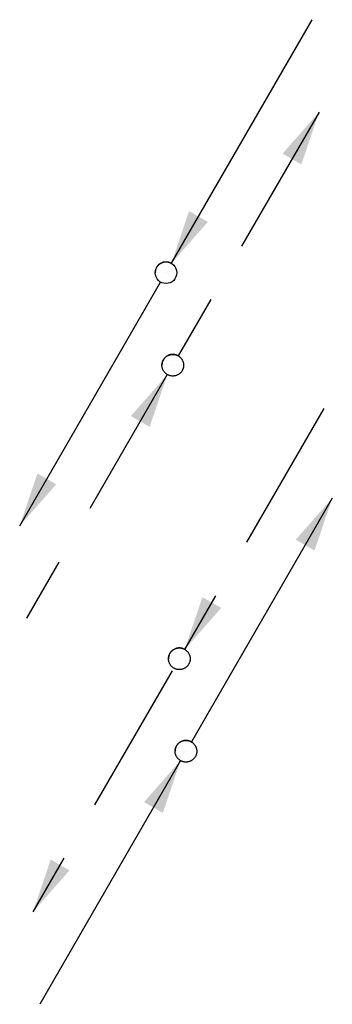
# Model space of a CAD drawing. Header units: millimetres. Extents: x -2687 to 63694, y -1198 to 65068.
# Tile 13 of 13: x 48155 to 48660, y 6933 to 8526. Entities that reach past the tile are written whole.
import ezdxf

# ---------------------------------------------------------------- set-up
doc = ezdxf.new("R2010")
doc.units = ezdxf.units.MM
doc.header["$LTSCALE"] = 50
for name, pattern in [('2322105', [47, 40, -7]), ('2322105_a', [19.5, 12.5, -7]), ('2322106', [47, 5, -2, 5, -2, 5, -2, 5, -2, 5, -2, 5, -7]), ('2322106_a', [19.5, 2, -2, 5, -2, 2, -6.5]), ('2322107', [2000, 1000, 1000]), ('2322107_a', [2000, 1000, 1000]), ('2322108', [7, 5, -2]), ('2322108_a', [7, 5, -2])]:
    doc.linetypes.add(name, pattern=pattern)
for name, color, linetype in [('WL5501--', 4, '2322105'), ('WL5502--', 4, '2322106'), ('WL561---_AANVOER', 1, '2322107'), ('WL561---_RETOUR', 5, '2322108'), ('WM561---', 1, 'Continuous')]:
    doc.layers.add(name, color=color, linetype=linetype)
doc.styles.add('STABICAD-018', font='ISOCP.SHX', dxfattribs={"height": 90})
doc.styles.get("Standard").update_dxf_attribs({"font": 'arial.ttf'})

# ---------------------------------------------------------------- blocks, each defined once
blk = doc.blocks.new('*U170')
at = {"linetype": '2322107'}
for points in [[(8.8, 15.2), (37.3, 99.7), (67.7, 82.2)], [(-236.2, -409.2), (-207.7, -324.7), (-177.3, -342.2)]]:
    blk.add_hatch(color=2, dxfattribs=at).paths.add_polyline_path(points, flags=0)
at = {"color": 2, "linetype": '2322107_a'}
for p, q in [((8.8, 15.2, 3000), (236.2, 409.2, 3000)), ((-236.2, -409.2, 3000), (-8.8, -15.2, 3000))]:
    blk.add_line(p, q, dxfattribs=at)
at = {"color": 0, "linetype": '2322107'}
blk.add_line((0, 0), (0, 0, 3000), dxfattribs=at)
at = {"color": 2, "linetype": '2322107'}
blk.add_circle((0, 0, 3000), 17.5, dxfattribs=at)
at = {"color": 0, "linetype": '2322107'}
blk.add_arc((0, 0, 3000), 17.5, 60, 180, dxfattribs=at)
at = {"layer": 'WM561---', "color": 2}
for tag in ['SECTIONCODE', 'POSITIONCODE']:
    blk.add_attdef(tag, (44269.2, 21770.3, 1499.5), '', height=1.2, dxfattribs=at)
at = {"layer": 'WM561---', "color": 2, "style": 'STABICAD-018'}
for tag, p in [('CODE', (44269.2, 21720.3)), ('FLOORCODE', (44319.2, 21620.3))]:
    blk.add_attdef(tag, p, '', height=1.2, dxfattribs=at)
blk = doc.blocks.new('*U171')
at = {"linetype": '2322108'}
for points in [[(236.2, 409.2), (207.7, 324.7), (177.3, 342.2)], [(-8.8, -15.2), (-37.3, -99.7), (-67.7, -82.2)]]:
    blk.add_hatch(color=2, dxfattribs=at).paths.add_polyline_path(points, flags=0)
at = {"color": 2, "linetype": '2322108_a'}
for p, q in [((236.2, 409.2, 3000), (8.8, 15.2, 3000)), ((-8.8, -15.2, 3000), (-236.2, -409.2, 3000))]:
    blk.add_line(p, q, dxfattribs=at)
at = {"color": 0, "linetype": '2322108'}
blk.add_line((0, 0), (0, 0, 3000), dxfattribs=at)
at = {"color": 2, "linetype": '2322108'}
blk.add_circle((0, 0, 3000), 17.5, dxfattribs=at)
at = {"color": 0, "linetype": '2322108'}
blk.add_arc((0, 0, 3000), 17.5, 60, 180, dxfattribs=at)
at = {"layer": 'WM561---', "color": 2}
for tag in ['SECTIONCODE', 'POSITIONCODE']:
    blk.add_attdef(tag, (44280.1, 21620.7, 1499.5), '', height=1.2, dxfattribs=at)
at = {"layer": 'WM561---', "color": 2, "style": 'STABICAD-018'}
for tag, p in [('CODE', (44280.1, 21570.7)), ('FLOORCODE', (44330.1, 21470.7))]:
    blk.add_attdef(tag, p, '', height=1.2, dxfattribs=at)
blk = doc.blocks.new('*U172')
at = {"linetype": '2322106'}
for points in [[(8.8, 15.2), (37.3, 99.7), (67.7, 82.2)], [(-236.2, -409.2), (-207.7, -324.7), (-177.3, -342.2)]]:
    blk.add_hatch(color=2, dxfattribs=at).paths.add_polyline_path(points, flags=0)
at = {"color": 2, "linetype": '2322106_a'}
for p, q in [((8.8, 15.2, 3000), (236.2, 409.2, 3000)), ((-236.2, -409.2, 3000), (-8.8, -15.2, 3000))]:
    blk.add_line(p, q, dxfattribs=at)
at = {"color": 0, "linetype": '2322106'}
blk.add_line((0, 0), (0, 0, 3000), dxfattribs=at)
at = {"color": 2, "linetype": '2322106'}
blk.add_circle((0, 0, 3000), 17.5, dxfattribs=at)
at = {"color": 0, "linetype": '2322106'}
blk.add_arc((0, 0, 3000), 17.5, 60, 180, dxfattribs=at)
at = {"layer": 'WM561---', "color": 2}
for tag in ['SECTIONCODE', 'POSITIONCODE']:
    blk.add_attdef(tag, (44290.7, 21471, 1499.5), '', height=1.2, dxfattribs=at)
at = {"layer": 'WM561---', "color": 2, "style": 'STABICAD-018'}
for tag, p in [('CODE', (44290.7, 21421)), ('FLOORCODE', (44340.7, 21321))]:
    blk.add_attdef(tag, p, '', height=1.2, dxfattribs=at)
blk = doc.blocks.new('*U173')
at = {"linetype": '2322105'}
for points in [[(236.2, 409.2), (207.7, 324.7), (177.3, 342.2)], [(-8.8, -15.2), (-37.3, -99.7), (-67.7, -82.2)]]:
    blk.add_hatch(color=2, dxfattribs=at).paths.add_polyline_path(points, flags=0)
at = {"color": 2, "linetype": '2322105_a'}
for p, q in [((236.2, 409.2, 3000), (8.8, 15.2, 3000)), ((-8.8, -15.2, 3000), (-236.2, -409.2, 3000))]:
    blk.add_line(p, q, dxfattribs=at)
at = {"color": 0, "linetype": '2322105'}
blk.add_line((0, 0), (0, 0, 3000), dxfattribs=at)
at = {"color": 2, "linetype": '2322105'}
blk.add_circle((0, 0, 3000), 17.5, dxfattribs=at)
at = {"color": 0, "linetype": '2322105'}
blk.add_arc((0, 0, 3000), 17.5, 60, 180, dxfattribs=at)
at = {"layer": 'WM561---', "color": 2}
for tag in ['SECTIONCODE', 'POSITIONCODE']:
    blk.add_attdef(tag, (44301.4, 21321.4, 1499.5), '', height=1.2, dxfattribs=at)
at = {"layer": 'WM561---', "color": 2, "style": 'STABICAD-018'}
for tag, p in [('CODE', (44301.4, 21271.4)), ('FLOORCODE', (44351.4, 21171.4))]:
    blk.add_attdef(tag, p, '', height=1.2, dxfattribs=at)

msp = doc.modelspace()

# ---------------------------------------------------------------- block references
at = {"layer": 'WL5501--', "linetype": '2322105'}
msp.add_blockref('*U173', (48423.8, 7342.5), dxfattribs=at)
at = {"layer": 'WL5502--', "linetype": '2322106'}
msp.add_blockref('*U172', (48413.1, 7492.1), dxfattribs=at)
at = {"layer": 'WL561---_AANVOER', "linetype": '2322107'}
msp.add_blockref('*U170', (48391.6, 8116.4), dxfattribs=at)
at = {"layer": 'WL561---_RETOUR', "linetype": '2322108'}
msp.add_blockref('*U171', (48402.5, 7966.8), dxfattribs=at)

doc.saveas('drawing.dxf')
